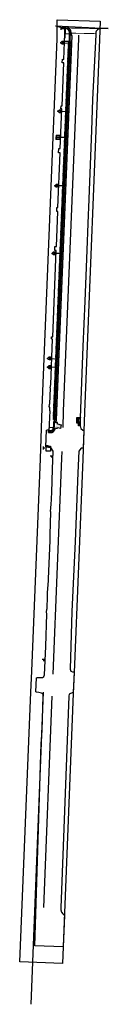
# Model space of a CAD drawing. Header units: feet. Extents: x 2292634 to 2292737, y 268447 to 269606.
import ezdxf

# ---------------------------------------------------------------- set-up
doc = ezdxf.new("R2010")
doc.units = ezdxf.units.FT
doc.header["$MEASUREMENT"] = 0
for name, pattern in [('bhiddenpr', [0.1875, 0.125, -0.0625]), ('constlimit', [0]), ('dsolidcl', [0]), ('water', [0])]:
    doc.linetypes.add(name, pattern=pattern)
for name, color, linetype in [('BR_P_Sub_Foot_Hidden', 7, 'bhiddenpr'), ('PM_P_CL_Double_Solid', 2, 'dsolidcl'), ('PM_P_Crosswalk', 7, 'Continuous'), ('PV_P_Curb', 120, 'Continuous'), ('PV_P_EOP', 7, 'Continuous'), ('PV_P_Saw_Cut_Line', 62, 'Continuous'), ('PV_P_Walk', 231, 'Continuous'), ('PV_P_Wall', 201, 'Continuous'), ('RW_P_Const_Limits', 120, 'constlimit'), ('SN_X_Public', 3, 'Continuous'), ('UT_P_Water', 133, 'water'), ('UT_P_Water_Cells', 133, 'Continuous'), ('UT_X_Water_Cells', 131, 'Continuous')]:
    doc.layers.add(name, color=color, linetype=linetype)
doc.layers.add('SC_Scratch1', color=70, linetype='Continuous', plot=False)

# ---------------------------------------------------------------- blocks, each defined once
blk = doc.blocks.new('WSS PROP')
at = {"layer": 'UT_P_Water_Cells', "color": 133, "linetype": 'Continuous', "lineweight": 0}
for p, q in [((0.03175, 0.1058333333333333), (-0.03191666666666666, 0.1058333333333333)), ((0, 0.07408333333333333), (0, 0.1375833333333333)), ((0.02016666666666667, 0.00825), (0.05525, -0.01008333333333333))]:
    blk.add_line(p, q, dxfattribs=at)
at = {"layer": 'UT_P_Water_Cells', "color": 133, "linetype": 'Continuous', "lineweight": 0, "flags": 128}
for points in [[(-0.04483333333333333, 0.059), (-0.07408333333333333, 0.02966666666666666), (-0.07408333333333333, -0.02958333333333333), (-0.045, -0.05866666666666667)], [(-0.05541666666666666, 0.0355), (-0.04125, -0.04083333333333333), (-0.02716666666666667, 0.0355), (-0.013, -0.04083333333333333), (0.001333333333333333, 0.0355)], [(0.04483333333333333, 0.05883333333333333), (0.02958333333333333, 0.07408333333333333), (-0.02966666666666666, 0.07408333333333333), (-0.04483333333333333, 0.059)], [(0.04483333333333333, -0.05883333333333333), (0.074, -0.02958333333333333), (0.074, 0.02966666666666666), (0.04483333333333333, 0.05883333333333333)], [(-0.045, -0.05866666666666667), (-0.02966666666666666, -0.074), (0.02958333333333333, -0.074), (0.04483333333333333, -0.05883333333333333)]]:
    blk.add_lwpolyline(points, dxfattribs=at)
at = {"layer": 'UT_P_Water_Cells', "color": 133, "linetype": 'Continuous', "lineweight": 0, "extrusion": (0, 0, -1)}
for centre, radius, start, end in [((-0.02766537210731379, 0.01950395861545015), 0.01354149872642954, 303.6324499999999, 53.74126666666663), ((-0.03882981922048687, -0.004664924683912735), 0.03998491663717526, 61.34633055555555, 118.6536694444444), ((-0.03720268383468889, -0.009095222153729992), 0.03164234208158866, 235.603725, 316.330525), ((-0.0438359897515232, -0.02249306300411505), 0.0169697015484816, 132.0641611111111, 228.5116694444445)]:
    blk.add_arc(centre, radius, start, end, dxfattribs=at)
blk = doc.blocks.new('WM PROP')
at = {"layer": 'UT_X_Water_Cells', "color": 133, "linetype": 'Continuous', "lineweight": 0, "flags": 128}
blk.add_lwpolyline([(0.075, 0.02), (0.075, 0.075), (-0.02, 0.075), (-0.075, 0.075), (-0.075, -0.02), (-0.075, -0.075), (0.02, -0.075), (0.075, -0.075)], close=True, dxfattribs=at)
blk.add_lwpolyline([(-0.03333333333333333, 0.045), (-0.01666666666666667, -0.045), (0, 0.045), (0.01666666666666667, -0.045), (0.03333333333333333, 0.045)], dxfattribs=at)
at = {"layer": 'UT_X_Water_Cells', "color": 133, "linetype": 'Continuous', "lineweight": 0}
blk.add_circle((-1.940255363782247e-14, 0), 0.0675, dxfattribs=at)

msp = doc.modelspace()

# ---------------------------------------------------------------- hatches: boundary and pattern name
at = {"layer": 'PV_P_Saw_Cut_Line', "transparency": 33554521}
h = msp.add_hatch(color=256, dxfattribs=at)
h.dxf.hatch_style = 1
edge = h.paths.add_edge_path()
edge.add_line((2292682.178142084, 269129.4752070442), (2292677.657933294, 269130.4124334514))
edge.add_line((2292677.657933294, 269130.4124334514), (2292677.657933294, 269132.0986273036))
edge.add_line((2292677.657933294, 269132.0986273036), (2292675.545202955, 269132.1730169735))
edge.add_line((2292675.545202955, 269132.1730169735), (2292675.492321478, 269130.6485867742))
edge.add_line((2292675.492321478, 269130.6485867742), (2292676.157933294, 269130.6485867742))
edge.add_line((2292676.157933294, 269130.6485867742), (2292676.157933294, 269129.0377388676))
edge.add_line((2292676.157933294, 269129.0377388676), (2292680.374270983, 269128.1635175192))
edge.add_line((2292680.374270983, 269128.1635175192), (2292680.171247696, 269127.1843436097))
edge.add_line((2292680.171247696, 269127.1843436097), (2292676.157933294, 269128.0164698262))
edge.add_line((2292676.157933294, 269128.0164698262), (2292676.157933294, 269127.1485937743))
edge.add_line((2292676.157933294, 269127.1485937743), (2292675.36829198, 269127.1485937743))
edge.add_line((2292675.36829198, 269127.1485937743), (2292675.345243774, 269126.4940050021))
edge.add_arc((2292668.849269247, 269126.7227296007), 6.500000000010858, 350.4881454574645, 357.98343689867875, ccw=False)
edge.add_line((2292675.259903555, 269125.6485937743), (2292677.657933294, 269125.6485937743))
edge.add_line((2292677.657933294, 269125.6485937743), (2292677.657933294, 269126.0197510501))
edge.add_line((2292677.657933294, 269126.0197510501), (2292681.304898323, 269125.2635842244))
edge.add_line((2292681.304898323, 269125.2635842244), (2292682.178142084, 269129.4752070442))
edge = h.paths.add_edge_path()
edge.add_line((2292675.345243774, 269126.4940050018), (2292675.36829198, 269127.1485937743))
edge.add_line((2292675.36829198, 269127.1485937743), (2292673.869220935, 269127.1485937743))
edge.add_line((2292673.869220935, 269127.1485937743), (2292673.84617273, 269126.5467876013))
edge.add_arc((2292668.849269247, 269126.7227296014), 5.000000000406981, 267.98343689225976, 357.98343688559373, ccw=False)
edge.add_line((2292668.673327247, 269121.7258261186), (2292667.174256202, 269121.7786087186))
edge.add_line((2292667.174256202, 269121.7786087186), (2292667.121473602, 269120.2795376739))
edge.add_line((2292667.121473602, 269120.2795376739), (2292668.620544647, 269120.2267550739))
edge.add_arc((2292668.849269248, 269126.7227296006), 6.499999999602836, 267.9834368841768, 357.9834368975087)
edge = h.paths.add_edge_path()
edge.add_line((2292694.924148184, 269587.6547677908), (2292693.929386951, 269587.6938414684))
edge.add_line((2292693.929386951, 269587.6938414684), (2292694.024918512, 269590.3880290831))
edge.add_arc((2292686.529628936, 269590.6538000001), 7.499999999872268, 357.9692345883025, 450)
edge.add_line((2292686.529628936, 269598.1538), (2292684.1932, 269598.1538))
edge.add_line((2292684.1932, 269598.1538), (2292684.1932, 269596.6538))
edge.add_line((2292684.1932, 269596.6538), (2292686.742379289, 269596.6538))
edge.add_line((2292686.742379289, 269596.6538), (2292686.742245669, 269596.6500316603))
edge.add_arc((2292686.529628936, 269590.6538), 5.999999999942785, -2.030765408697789, 87.96923459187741, ccw=False)
edge.add_line((2292692.525860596, 269590.4411832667), (2292692.156958, 269580.597935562))
edge.add_line((2292692.156958, 269580.597935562), (2292693.142443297, 269580.559226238))
edge.add_line((2292693.142443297, 269580.559226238), (2292675.521225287, 269145.701258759))
edge.add_line((2292675.521225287, 269145.701258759), (2292675.167839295, 269135.6647939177))
edge.add_line((2292675.167839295, 269135.6647939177), (2292674.168528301, 269135.7019619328))
edge.add_line((2292674.168528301, 269135.7019619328), (2292673.993250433, 269130.6485867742))
edge.add_line((2292673.993250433, 269130.6485867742), (2292675.492321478, 269130.6485867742))
edge.add_line((2292675.492321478, 269130.6485867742), (2292675.614712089, 269134.1471359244))
edge.add_line((2292675.614712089, 269134.1471359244), (2292676.614023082, 269134.1099679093))
edge.add_line((2292676.614023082, 269134.1099679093), (2292677.020156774, 269145.6445125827))
edge.add_line((2292677.020156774, 269145.6445125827), (2292694.924148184, 269587.6547677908))
h = msp.add_hatch(color=256, dxfattribs=at)
h.dxf.hatch_style = 1
h.paths.add_polyline_path([(2292704.633028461, 269137.8775633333), (2292704.59652683, 269136.4603018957), (2292702.329962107, 269136.4608964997), (2292702.329962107, 269132.9609034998), (2292703.787624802, 269132.9609034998), (2292703.786381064, 269129.6970666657), (2292704.469555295, 269129.6968126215), (2292704.444500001, 269128.3785), (2292704.49009798, 269128.1968050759), (2292702.285823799, 269128.1976241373), (2292702.287067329, 269131.5442366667), (2292700.356336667, 269131.5442366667), (2292700.356336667, 269137.8775633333), (2292704.631859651, 269137.8775633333)])
h = msp.add_hatch(color=256, dxfattribs=at)
h.dxf.hatch_style = 1
edge = h.paths.add_edge_path()
edge.add_line((2292669.52751064, 269104.2617479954), (2292669.474, 269102.742))
edge.add_arc((2292634.959109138, 268933.3990773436), 172.824486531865, 78.47996074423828, 80.13826228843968)
edge.add_line((2292664.558966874, 269103.6698956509), (2292664.617169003, 269105.1821559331))
edge.add_arc((2292634.959109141, 268933.3990773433), 174.3244865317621, 78.56248310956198, 80.2045440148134, ccw=False)
at = {"layer": 'PV_P_Wall'}
h = msp.add_hatch(dxfattribs=at)
h.set_pattern_fill('ANSI31', color=256, scale=10)
h.set_pattern_definition([(45, (0, 0), (-0.8838834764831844, 0.8838834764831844), [])])
h.paths.add_polyline_path([(2292674.196069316, 269136.4841503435), (2292673.526395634, 269136.5052098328), (2292673.850914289, 269145.7218175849), (2292682.749055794, 269365.144958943), (2292691.487473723, 269580.6242325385), (2292692.156958, 269580.597935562), (2292683.418505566, 269365.1178111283), (2292674.520436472, 269145.6964553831)])

# ---------------------------------------------------------------- linework, layer by layer
at = {"layer": 'BR_P_Sub_Foot_Hidden'}
msp.add_lwpolyline([(2292690.477829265, 269580.6638908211), (2292672.476141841, 269135.7649079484), (2292675.167839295, 269135.6647939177), (2292675.521225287, 269145.701258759), (2292693.142443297, 269580.559226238)], close=True, dxfattribs=at)
at = {"layer": 'PM_P_CL_Double_Solid'}
for points in [[(2292702.459825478, 269588.4033179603), (2292702.307983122, 269584.119356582), (2292684.514712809, 269145.3579019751), (2292683.839979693, 269126.1949036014)], [(2292682.846702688, 269097.9849859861), (2292682.569660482, 269090.1167500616), (2292672.242414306, 268835.9795476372)], [(2292671.162654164, 268809.8735583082), (2292661.157103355, 268561.1448937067)]]:
    msp.add_lwpolyline(points, dxfattribs=at)
at = {"layer": 'PM_P_Crosswalk', "const_width": 1}
for points in [[(2292689.122512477, 269596.6500316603), (2292726.69101227, 269595.958902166)], [(2292692.529249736, 269590.5863443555), (2292722.827734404, 269590.0289578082)]]:
    msp.add_lwpolyline(points, dxfattribs=at)
at = {"layer": 'PV_P_Curb'}
for p, q in [((2292684.1932, 269596.6538), (2292686.529628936, 269596.6538)), ((2292684.1932, 269596.1538), (2292686.529628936, 269596.1538)), ((2292686.224335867, 269596.1538), (2292686.224335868, 269596.6538)), ((2292686.742245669, 269596.6500316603), (2292686.724527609, 269596.1503456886)), ((2292692.525860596, 269590.4411832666), (2292692.315166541, 269584.4991750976)), ((2292692.315166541, 269584.4991750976), (2292674.521844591, 269145.7364471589)), ((2292691.487469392, 269580.6242327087), (2292692.156958, 269580.597935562)), ((2292673.498967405, 269135.7262246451), (2292674.168552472, 269135.7026484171)), ((2292674.521844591, 269145.7364471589), (2292673.84617273, 269126.5467876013)), ((2292667.174256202, 269121.7786087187), (2292667.191850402, 269122.2782990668)), ((2292667.174256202, 269121.7786087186), (2292668.673327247, 269121.7258261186)), ((2292668.690921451, 269122.2255164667), (2292667.191850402, 269122.2782990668)), ((2292667.691540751, 269122.2607048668), (2292667.673946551, 269121.7610145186))]:
    msp.add_line(p, q, dxfattribs=at)
for points in [[(2292684.1932, 269596.1538), (2292684.1932, 269596.6538)], [(2292691.487473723, 269580.6242325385), (2292691.732237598, 269582.6159504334), (2292692.026174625, 269590.4589013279)], [(2292691.487473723, 269580.6242325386), (2292686.161851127, 269580.8402046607)], [(2292673.526395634, 269136.5052098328), (2292673.625935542, 269134.5010908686), (2292673.346482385, 269126.5643818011)], [(2292666.106, 269124.096), (2292666.106, 269123.596)]]:
    msp.add_lwpolyline(points, dxfattribs=at)
for centre, radius, start, end in [((2292686.529628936, 269590.6538), 6, 357.9692345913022, 90), ((2292686.529628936, 269590.6538), 5.5, 357.9692345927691, 90), ((2292668.849269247, 269126.722729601), 5, 267.983436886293, 357.9834368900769), ((2292668.849269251, 269126.7227296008), 4.499999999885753, 267.9834368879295, 357.983436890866)]:
    msp.add_arc(centre, radius, start, end, dxfattribs=at)
at = {"layer": 'PV_P_EOP'}
for points in [[(2292675.5672, 269599.1154), (2292737.232874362, 269596.2488886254)], [(2292675.5672, 269599.1154), (2292684.154300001, 269596.7753), (2292684.193200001, 269596.6538)], [(2292664.53549477, 269103.6724363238), (2292664.035804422, 269103.6900305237), (2292664.72310095, 269123.2098405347), (2292666.106000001, 269123.596), (2292667.431348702, 269123.7666199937)]]:
    msp.add_lwpolyline(points, dxfattribs=at)
for points in [[(2292737.232874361, 269596.2488886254), (2292729.345091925, 269595.958902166, 0.1503806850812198), (2292725.010375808, 269594.5561801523, 0.2500317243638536), (2292722.873445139, 269590.5371574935), (2292722.702200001, 269588.6333), (2292718.9221, 269512.606), (2292717.7964, 269475.9895), (2292714.1827, 269385.4031), (2292713.8838, 269376.8471), (2292711.9287, 269324.9404), (2292709.855, 269275.2097), (2292707.709900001, 269221.4724), (2292704.617754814, 269137.4944976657), (2292704.4445, 269128.3785), (2292705.2688, 269125.0939), (2292707.6656, 269123.3068), (2292708.750143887, 269123.2034985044), (2292708.007604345, 269102.1147395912)], [(2292707.995190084, 269102.113083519), (2292705.4526, 269101.7739), (2292702.7748, 269098.4243), (2292701.5835, 269072.8593000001), (2292698.5228, 268991.9247), (2292694.7843, 268909.7558), (2292692.523, 268841.8517000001), (2292693.375800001, 268839.5791), (2292695.4512, 268838.5986), (2292697.367346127, 268838.5463464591), (2292696.362897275, 268814.3140326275), (2292695.9001, 268814.3724), (2292691.544900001, 268812.4198), (2292691.0676, 268809.8570000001), (2292681.584460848, 268560.8649946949, 0.2376927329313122), (2292685.799608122, 268551.7552641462), (2292684.319075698, 268514.9506084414), (2292650.95173455, 268516.0156925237), (2292658.5393, 268753.7217), (2292659.5193, 268769.6537), (2292660.9694, 268810.2836, 0.340433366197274), (2292658.7833, 268813.5901), (2292657.2727, 268813.8104), (2292655.592054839, 268814.1862870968), (2292653.1047, 268814.7426), (2292652.358145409, 268814.959655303), (2292653.036258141, 268831.4342754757), (2292653.513, 268831.6975999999)], [(2292669.474, 269102.742), (2292672.3233, 269098.5223000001), (2292671.96625, 269087.88585), (2292671.6092, 269077.2494), (2292670.567155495, 269049.7085810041), (2292670.303469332, 269042.7394613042), (2292670.183681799, 269042.7438207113), (2292670.218990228, 269041.5913302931), (2292670.220206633, 269040.3572352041), (2292670.171442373, 269039.4799512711), (2292669.945350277, 269037.8961801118), (2292669.9415, 269036.8343), (2292669.5346, 269031.0244), (2292669.161600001, 269028.0395), (2292669.5978, 269027.0958), (2292668.817150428, 268999.9826262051), (2292668.6192, 268993.1075), (2292666.428900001, 268939.2162), (2292665.8688, 268938.4073), (2292665.704200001, 268929.9094), (2292665.592800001, 268928.9119), (2292665.653700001, 268928.1916), (2292665.2193, 268912.5782), (2292664.609, 268912.4043), (2292664.5412, 268909.0471), (2292664.753, 268906.9200999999), (2292663.4556, 268868.6308), (2292661.9254, 268834.9308999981), (2292661.947111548, 268834.5693948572, -0.4280917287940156), (2292658.7843, 268831.5523), (2292653.513, 268831.6976)]]:
    msp.add_lwpolyline(points, format="xyb", dxfattribs=at)
at = {"layer": 'PV_P_Saw_Cut_Line'}
for p, q in [((2292684.1932, 269598.1538), (2292686.529628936, 269598.1538)), ((2292684.1932, 269596.6538), (2292684.1932, 269598.1538)), ((2292694.024918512, 269590.3880290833), (2292693.929386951, 269587.6938414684)), ((2292675.614712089, 269134.1471359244), (2292675.545202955, 269132.1730169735, 856.905)), ((2292667.121473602, 269120.2795376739), (2292667.174256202, 269121.7786087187)), ((2292667.121473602, 269120.2795376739), (2292668.620544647, 269120.2267550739))]:
    msp.add_line(p, q, dxfattribs=at)
for points in [[(2292675.614712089, 269134.1471359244), (2292676.614023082, 269134.1099679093), (2292677.020156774, 269145.6445125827), (2292694.924148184, 269587.6547677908), (2292693.929386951, 269587.6938414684)], [(2292677.657933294, 269130.4124334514), (2292682.178142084, 269129.4752070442), (2292681.304898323, 269125.2635842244), (2292677.657933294, 269126.0197510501)]]:
    msp.add_lwpolyline(points, dxfattribs=at)
msp.add_lwpolyline([(2292704.633028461, 269137.8775633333), (2292704.59652683, 269136.4603018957), (2292702.329962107, 269136.4608964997), (2292702.329962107, 269132.9609034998), (2292703.787624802, 269132.9609034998), (2292703.786381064, 269129.6970666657), (2292704.469555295, 269129.6968126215), (2292704.444500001, 269128.3785), (2292704.49009798, 269128.1968050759), (2292702.285823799, 269128.1976241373), (2292702.287067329, 269131.5442366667), (2292700.356336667, 269131.5442366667), (2292700.356336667, 269137.8775633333), (2292704.631859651, 269137.8775633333)], close=True, dxfattribs=at)
at = {"layer": 'PV_P_Saw_Cut_Line', "elevation": 856.905}
for points in [[(2292675.259903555, 269125.6485937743), (2292677.657933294, 269125.6485937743), (2292677.657933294, 269126.0197510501)], [(2292677.657933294, 269130.4124334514), (2292677.657933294, 269132.0986273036), (2292675.545202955, 269132.1730169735)]]:
    msp.add_lwpolyline(points, dxfattribs=at)
at = {"layer": 'PV_P_Saw_Cut_Line'}
msp.add_lwpolyline([(2292669.52751064, 269104.2617479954), (2292669.474, 269102.742, 0.007235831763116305), (2292664.558966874, 269103.6698956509), (2292664.617169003, 269105.1821559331, -0.007164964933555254)], format="xyb", close=True, dxfattribs=at)
for centre, radius, start, end in [((2292686.529628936, 269590.6538), 7.5, 357.969234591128, 90), ((2292668.849269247, 269126.7227296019, 1713.81), 6.500000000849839, 267.9834368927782, 350.4881454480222)]:
    msp.add_arc(centre, radius, start, end, dxfattribs=at)
at = {"layer": 'PV_P_Walk'}
for p, q in [((2292686.51189974, 269590.1538), (2292686.224335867, 269596.1538)), ((2292686.724527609, 269596.1503456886), (2292686.31893488, 269584.711791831)), ((2292668.525560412, 269145.9475775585), (2292667.691540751, 269122.2607048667)), ((2292667.832294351, 269126.2582276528), (2292667.191850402, 269122.2782990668)), ((2292673.301041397, 269126.0656719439), (2292667.832294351, 269126.2582276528))]:
    msp.add_line(p, q, dxfattribs=at)
for points in [[(2292668.525560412, 269145.9475775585), (2292668.699029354, 269150.2272286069), (2292667.8638, 269150.2611), (2292668.3155, 269153.9063), (2292668.847353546, 269153.8847315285), (2292669.620902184, 269172.959545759), (2292669.256436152, 269172.9743260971), (2292669.722500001, 269176.7406), (2292669.774147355, 269176.7385055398), (2292671.953733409, 269230.4849813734), (2292670.6858, 269230.5364), (2292670.6158, 269233.1615), (2292672.059899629, 269233.1029372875), (2292676.180616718, 269334.71451493), (2292674.4524, 269334.7846), (2292674.7646, 269339.4801), (2292676.37118093, 269339.4149481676), (2292678.037763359, 269380.5096019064), (2292676.8098, 269380.5594), (2292676.9533, 269385.4328), (2292678.235239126, 269385.3808133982), (2292680.842392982, 269449.6706961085), (2292678.9131, 269449.7968), (2292679.2396, 269454.792), (2292681.047105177, 269454.718700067), (2292682.940097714, 269501.3980580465), (2292681.8516, 269501.4422), (2292682.1052, 269505.1897999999), (2292683.092346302, 269505.1497678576), (2292685.138903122, 269555.6184607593), (2292683.3402, 269555.6914), (2292683.573199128, 269559.7715017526), (2292685.30447447, 269559.7012931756), (2292686.51189974, 269590.1537999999), (2292686.724527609, 269596.1503456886)], [(2292686.51189974, 269590.1538), (2292692.008445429, 269589.9589013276)]]:
    msp.add_lwpolyline(points, dxfattribs=at)
msp.add_lwpolyline([(2292669.474, 269102.742), (2292669.3127464, 269098.2908772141), (2292664.398306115, 269098.463915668), (2292664.558966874, 269103.6698956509, -0.007235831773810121)], format="xyb", close=True, dxfattribs=at)
at = {"layer": 'PV_P_Wall'}
msp.add_lwpolyline([(2292674.196069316, 269136.4841503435), (2292673.526395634, 269136.5052098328), (2292673.850914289, 269145.7218175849), (2292682.749055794, 269365.144958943), (2292691.487473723, 269580.6242325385), (2292692.156958, 269580.597935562), (2292683.418505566, 269365.1178111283), (2292674.520436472, 269145.6964553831)], close=True, dxfattribs=at)
at = {"layer": 'RW_P_Const_Limits'}
msp.add_lwpolyline([(2292633.549215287, 268497.0887605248), (2292646.330248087, 268814.5424183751), (2292647.397576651, 268839.5467919), (2292657.768529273, 269089.3315538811), (2292659.655592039, 269149.3385300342), (2292677.285549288, 269584.0728734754), (2292677.499838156, 269606.4316533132), (2292728.054333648, 269604.7248894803), (2292727.290029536, 269583.169932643), (2292709.496883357, 269144.4115390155), (2292707.55179454, 269089.1693507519), (2292697.342351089, 268837.9312585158), (2292696.316339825, 268813.1914091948), (2292683.528041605, 268495.2862383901)], close=True, dxfattribs=at)
at = {"layer": 'SC_Scratch1'}
for points in [[(2292667.191850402, 269122.2782990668), (2292672.069440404, 269123.5794036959)], [(2292669.630645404, 269122.9288513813), (2292669.757023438, 269122.315237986)], [(2292672.069440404, 269123.5794036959), (2292673.411863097, 269128.4212500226)], [(2292672.740651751, 269126.0003268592), (2292673.273676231, 269125.9013753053)], [(2292673.411863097, 269128.4212500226), (2292673.499834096, 269130.9197017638)], [(2292673.499834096, 269130.9197017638), (2292673.587805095, 269133.4181535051)], [(2292646.564173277, 268447.1699866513), (2292661.345498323, 268814.6199461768)]]:
    msp.add_lwpolyline(points, dxfattribs=at)
at = {"layer": 'SN_X_Public'}
for points in [[(2292681.8029, 269597.6627940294), (2292681.8029, 269594.3162059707)], [(2292681.8029, 269595.9895), (2292683.7229, 269595.9895)]]:
    msp.add_lwpolyline(points, dxfattribs=at)
for points, elevation in [([(2292660.7366, 269103.9143940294), (2292660.7366, 269100.5678059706)], 857.146), ([(2292660.7366, 269102.2411), (2292662.6566, 269102.2411)], 857.146), ([(2292672.344094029, 269092.7124000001), (2292668.997505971, 269092.7124000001)], 856.462), ([(2292670.6708, 269092.7124000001), (2292670.6708, 269090.7924000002)], 856.462), ([(2292663.079894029, 268853.1573000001), (2292659.733305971, 268853.1573000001)], 852.759), ([(2292661.4066, 268853.1573000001), (2292661.4066, 268851.2373000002)], 852.759)]:
    msp.add_lwpolyline(points, dxfattribs=dict(at, elevation=elevation))
at = {"layer": 'UT_P_Water'}
for points in [[(2292685.796460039, 269579.2952373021), (2292693.581472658, 269578.7061518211)], [(2292686.772530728, 269410.8055234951), (2292678.824693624, 269410.8950356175)], [(2292683.546836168, 269331.2636285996), (2292675.612896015, 269331.2960006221)], [(2292670.382767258, 269207.5619457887), (2292678.502333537, 269206.8720314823)], [(2292678.096579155, 269196.8665979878), (2292670.16696705, 269197.3052947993)]]:
    msp.add_lwpolyline(points, dxfattribs=at)
for points, elevation in [([(2292682.625367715, 269498.5923795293), (2292690.314702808, 269498.1513878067)], 875), ([(2292689.791341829, 269467.8041399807), (2292681.03230919, 269467.7017405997)], 872.1884)]:
    msp.add_lwpolyline(points, dxfattribs=dict(at, elevation=elevation))

# ---------------------------------------------------------------- block references
at = {"layer": 'PV_P_Saw_Cut_Line', "xscale": 33.66555420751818, "yscale": 33.66555420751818, "zscale": 33.66555420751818, "rotation": 87.96630090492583}
msp.add_blockref('WM PROP', (2292678.512839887, 269467.8999582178, 872.1884), dxfattribs=at)
at = {"layer": 'UT_P_Water', "xscale": 24.12475240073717, "yscale": 24.12475240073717, "zscale": 24.12475240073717, "rotation": 90}
for p in [(2292684.011228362, 269579.2962425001), (2292680.840136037, 269498.5933847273, 875), (2292677.039461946, 269410.8960408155), (2292673.827664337, 269331.2970058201), (2292668.59753558, 269207.5629509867), (2292668.381735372, 269197.3062999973)]:
    msp.add_blockref('WSS PROP', p, dxfattribs=at)

doc.saveas('drawing.dxf')
